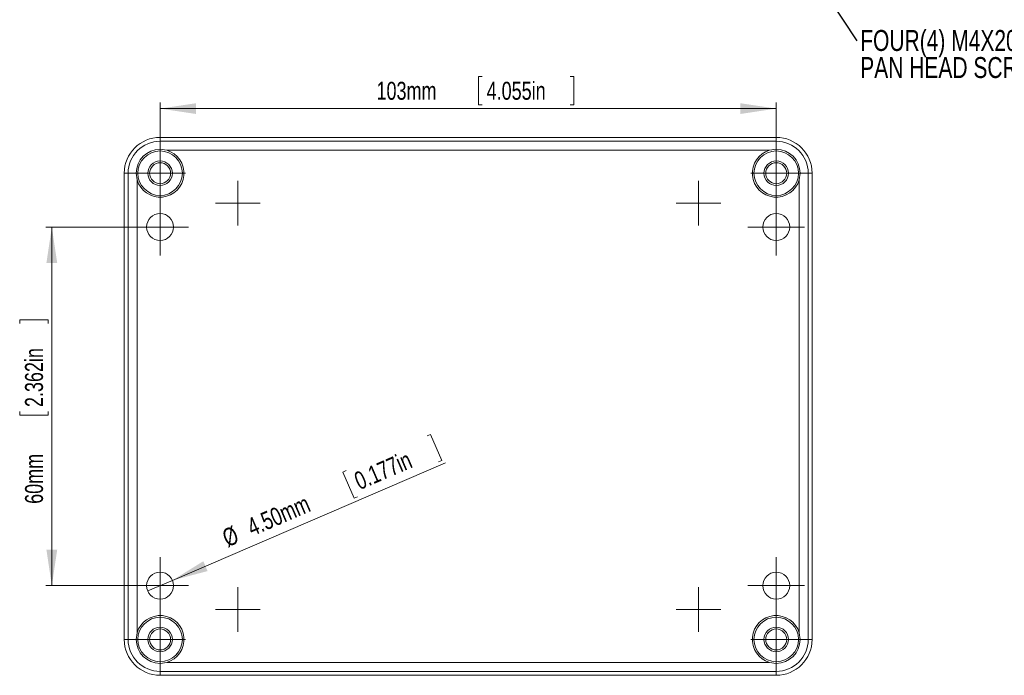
# Model space of a CAD drawing. Header units: millimetres. Extents: x 8 to 427, y 37 to 274.
# Tile 1 of 4: x 23 to 187, y 37 to 147. Entities that reach past the tile are written whole.
import ezdxf

# ---------------------------------------------------------------- set-up
doc = ezdxf.new("R2010")
doc.units = ezdxf.units.MM
doc.styles.add('SLDTEXTSTYLE1', font='TXT', dxfattribs={"width": 0.75})
doc.dimstyles.new('SLDDIMSTYLE0', dxfattribs={"dimtxt": 3, "dimasz": 6, "dimexe": 0, "dimexo": 0.0625, "dimgap": 0.75, "dimtad": 1, "dimrnd": 1e-09, "dimzin": 12, "dimdsep": 46, "dimtxsty": 'SLDTEXTSTYLE1', "dimsah": 1, "dimcen": 0.09, "dimadec": 0, "dimazin": 3, "dimtfac": 1, "dimtofl": 0, "dimtmove": 0, "dimatfit": 3, "dimfxl": 1, "dimfrac": 2, "dimtolj": 1, "dimtzin": 12, "dimarcsym": 0})
doc.dimstyles.new('SLDDIMSTYLE2', dxfattribs={"dimtxt": 0, "dimasz": 6, "dimexe": 0, "dimexo": 0.0625, "dimgap": 0, "dimtad": 0, "dimtih": 1, "dimtoh": 1, "dimdec": 0, "dimrnd": 1e-09, "dimzin": 0, "dimdsep": 46, "dimtxsty": 'Standard', "dimsah": 1, "dimcen": 0.09, "dimadec": 0, "dimazin": 0, "dimtfac": 6, "dimtdec": 0, "dimtofl": 0, "dimtmove": 0, "dimatfit": 3, "dimfxl": 1, "dimfrac": 2, "dimtolj": 1, "dimtzin": 0, "dimarcsym": 0})
doc.dimstyles.new('SLDDIMSTYLE3', dxfattribs={"dimtxt": 3, "dimasz": 6, "dimexe": 0, "dimexo": 0.0625, "dimgap": 0.75, "dimtad": 1, "dimrnd": 1e-09, "dimzin": 4, "dimdsep": 46, "dimtxsty": 'SLDTEXTSTYLE1', "dimblk1": 'NONE', "dimsah": 1, "dimcen": 0, "dimadec": 0, "dimazin": 1, "dimtfac": 1, "dimtmove": 0, "dimatfit": 3, "dimldrblk": 'NONE', "dimfxl": 1, "dimfrac": 2, "dimtolj": 1, "dimtzin": 12, "dimarcsym": 0})

# ---------------------------------------------------------------- blocks, each defined once
blk = doc.blocks.new('SW_NOTE_0')
at = {"color": 0, "linetype": 'Continuous', "lineweight": 0, "char_height": 3.5, "attachment_point": 1, "style": 'SLDTEXTSTYLE1'}
for s, insert in [('FOUR(4) M4X20 mm', (0.54, 1.83)), ('PAN HEAD SCREWS', (0.54, -2.7))]:
    blk.add_mtext(s, dxfattribs=dict(at, insert=insert))
blk = doc.blocks.new('_D_9')
at = {"color": 7, "linetype": 'Continuous', "lineweight": 0, "transparency": 16777216}
for p, q in [((99.93, 137.59), (99.32, 137.59)), ((99.32, 137.59), (99.32, 132.82)), ((114.67, 137.59), (115.28, 137.59)), ((115.28, 137.59), (115.28, 132.82)), ((46.11, 113.4), (46.11, 133.21)), ((46.11, 132.21), (149.11, 132.21)), ((99.32, 132.82), (99.93, 132.82)), ((115.28, 132.82), (114.67, 132.82)), ((149.11, 113.4), (149.11, 133.21))]:
    blk.add_line(p, q, dxfattribs=at)
for points in [[(46.11, 132.21), (52.11, 131.31), (52.11, 133.11)], [(149.11, 132.21), (143.11, 133.11), (143.11, 131.31)]]:
    blk.add_solid(points, dxfattribs=at)
at = {"color": 7, "linetype": 'Continuous', "lineweight": 0, "transparency": 16777216, "char_height": 3, "attachment_point": 1, "style": 'SLDTEXTSTYLE1'}
for s, insert in [('103mm', (82.28, 136.69, -8.68)), ('4.055in', (100.69, 136.69, -8.68))]:
    blk.add_mtext(s, dxfattribs=dict(at, insert=insert))
blk = doc.blocks.new('_D_10')
at = {"color": 7, "linetype": 'Continuous', "lineweight": 0, "transparency": 16777216}
for p, q in [((45.11, 112.4), (27, 112.4)), ((28, 112.4), (28, 52.4)), ((22.63, 96.26), (22.63, 96.87)), ((22.63, 96.87), (27.39, 96.87)), ((27.39, 96.87), (27.39, 96.26)), ((22.63, 81.52), (22.63, 80.91)), ((22.63, 80.91), (27.39, 80.91)), ((27.39, 80.91), (27.39, 81.52)), ((45.11, 52.4), (27, 52.4))]:
    blk.add_line(p, q, dxfattribs=at)
for points in [[(28, 112.4), (27.1, 106.4), (28.9, 106.4)], [(28, 52.4), (28.9, 58.4), (27.1, 58.4)]]:
    blk.add_solid(points, dxfattribs=at)
at = {"color": 7, "linetype": 'Continuous', "lineweight": 0, "transparency": 16777216, "char_height": 3, "attachment_point": 1, "rotation": 90, "style": 'SLDTEXTSTYLE1'}
for s, insert in [('2.362in', (23.52, 82.28, -8.68)), ('60mm', (23.52, 66.09, -8.68))]:
    blk.add_mtext(s, dxfattribs=dict(at, insert=insert))
blk = doc.blocks.new('_D_11')
at = {"color": 7, "linetype": 'Continuous', "lineweight": 0, "transparency": 16777216}
for p, q in [((90.73, 77.47), (91.29, 77.71)), ((91.29, 77.71), (93.18, 73.34)), ((48.17, 53.29), (93.83, 72.97)), ((93.18, 73.34), (92.62, 73.1)), ((77.2, 71.64), (76.64, 71.4)), ((76.64, 71.4), (78.53, 67.02)), ((78.53, 67.02), (79.09, 67.26)), ((48.17, 53.29), (44.04, 51.51))]:
    blk.add_line(p, q, dxfattribs=at)
blk.add_solid([(48.17, 53.29), (54.04, 54.84), (53.33, 56.49)], dxfattribs=at)
at = {"color": 7, "linetype": 'Continuous', "lineweight": 0, "transparency": 16777216, "char_height": 3, "attachment_point": 1, "rotation": 23.3134, "style": 'SLDTEXTSTYLE1'}
for s, insert in [('0.177in', (78.25, 71.12, -8.68)), ('4.50mm', (60.32, 63.39, -8.68)), ('%%c', (56.19, 61.56, -8.68))]:
    blk.add_mtext(s, dxfattribs=dict(at, insert=insert))
blk = doc.blocks.new('_NONE')
blk = doc.blocks.new('SW_CENTERMARKSYMBOL_12')
at = {"color": 0, "linetype": 'Continuous', "lineweight": 0}
for p, q in [((0, 2.5), (0, 3.75)), ((0, 0), (0, 2.5)), ((-2.5, 0), (-3.75, 0)), ((0, 0), (-2.5, 0)), ((0, 0), (0, -2.5)), ((0, 0), (2.5, 0)), ((2.5, 0), (3.75, 0)), ((0, -2.5), (0, -3.75))]:
    blk.add_line(p, q, dxfattribs=at)
blk = doc.blocks.new('SW_CENTERMARKSYMBOL_13')
at = {"color": 0, "linetype": 'Continuous', "lineweight": 0}
for p, q in [((0, 2.5), (0, 3.75)), ((0, 0), (0, 2.5)), ((-2.5, 0), (-3.75, 0)), ((0, 0), (-2.5, 0)), ((0, 0), (0, -2.5)), ((0, 0), (2.5, 0)), ((2.5, 0), (3.75, 0)), ((0, -2.5), (0, -3.75))]:
    blk.add_line(p, q, dxfattribs=at)
blk = doc.blocks.new('SW_CENTERMARKSYMBOL_14')
at = {"color": 0, "linetype": 'Continuous', "lineweight": 0}
for p, q in [((0, 2.5), (0, 3.75)), ((0, 0), (0, 2.5)), ((-2.5, 0), (-3.75, 0)), ((0, 0), (-2.5, 0)), ((0, 0), (0, -2.5)), ((0, 0), (2.5, 0)), ((2.5, 0), (3.75, 0)), ((0, -2.5), (0, -3.75))]:
    blk.add_line(p, q, dxfattribs=at)
blk = doc.blocks.new('SW_CENTERMARKSYMBOL_15')
at = {"color": 0, "linetype": 'Continuous', "lineweight": 0}
for p, q in [((0, 2.5), (0, 3.75)), ((0, 0), (0, 2.5)), ((-2.5, 0), (-3.75, 0)), ((0, 0), (-2.5, 0)), ((0, 0), (0, -2.5)), ((0, 0), (2.5, 0)), ((2.5, 0), (3.75, 0)), ((0, -2.5), (0, -3.75))]:
    blk.add_line(p, q, dxfattribs=at)
blk = doc.blocks.new('SW_CENTERMARKSYMBOL_16')
at = {"color": 0, "linetype": 'Continuous', "lineweight": 0}
for p, q in [((0, 2.5), (0, 4.75)), ((0, 0), (0, 2.5)), ((-2.5, 0), (-4.75, 0)), ((0, 0), (-2.5, 0)), ((0, 0), (0, -2.5)), ((0, 0), (2.5, 0)), ((2.5, 0), (4.75, 0)), ((0, -2.5), (0, -4.75))]:
    blk.add_line(p, q, dxfattribs=at)
blk = doc.blocks.new('SW_CENTERMARKSYMBOL_17')
at = {"color": 0, "linetype": 'Continuous', "lineweight": 0}
for p, q in [((0, 2.5), (0, 4.75)), ((0, 0), (0, 2.5)), ((-2.5, 0), (-4.75, 0)), ((0, 0), (-2.5, 0)), ((0, 0), (0, -2.5)), ((0, 0), (2.5, 0)), ((2.5, 0), (4.75, 0)), ((0, -2.5), (0, -4.75))]:
    blk.add_line(p, q, dxfattribs=at)
blk = doc.blocks.new('SW_CENTERMARKSYMBOL_18')
at = {"color": 0, "linetype": 'Continuous', "lineweight": 0}
for p, q in [((0, 2.5), (0, 4.75)), ((0, 0), (0, 2.5)), ((-2.5, 0), (-4.75, 0)), ((0, 0), (-2.5, 0)), ((0, 0), (0, -2.5)), ((0, 0), (2.5, 0)), ((2.5, 0), (4.75, 0)), ((0, -2.5), (0, -4.75))]:
    blk.add_line(p, q, dxfattribs=at)
blk = doc.blocks.new('SW_CENTERMARKSYMBOL_19')
at = {"color": 0, "linetype": 'Continuous', "lineweight": 0}
for p, q in [((0, 2.5), (0, 4.75)), ((0, 0), (0, 2.5)), ((-2.5, 0), (-4.75, 0)), ((0, 0), (-2.5, 0)), ((0, 0), (0, -2.5)), ((0, 0), (2.5, 0)), ((2.5, 0), (4.75, 0)), ((0, -2.5), (0, -4.75))]:
    blk.add_line(p, q, dxfattribs=at)
blk = doc.blocks.new('SW_CENTERMARKSYMBOL_20')
at = {"color": 0, "linetype": 'Continuous', "lineweight": 0}
for p, q in [((0, 2.5), (0, 4.25)), ((0, 0), (0, 2.5)), ((-2.5, 0), (-4.25, 0)), ((0, 0), (-2.5, 0)), ((0, 0), (0, -2.5)), ((0, 0), (2.5, 0)), ((2.5, 0), (4.25, 0)), ((0, -2.5), (0, -4.25))]:
    blk.add_line(p, q, dxfattribs=at)
blk = doc.blocks.new('SW_CENTERMARKSYMBOL_21')
at = {"color": 0, "linetype": 'Continuous', "lineweight": 0}
for p, q in [((0, 2.5), (0, 4.25)), ((0, 0), (0, 2.5)), ((-2.5, 0), (-4.25, 0)), ((0, 0), (-2.5, 0)), ((0, 0), (0, -2.5)), ((0, 0), (2.5, 0)), ((2.5, 0), (4.25, 0)), ((0, -2.5), (0, -4.25))]:
    blk.add_line(p, q, dxfattribs=at)
blk = doc.blocks.new('SW_CENTERMARKSYMBOL_22')
at = {"color": 0, "linetype": 'Continuous', "lineweight": 0}
for p, q in [((0, 2.5), (0, 4.25)), ((0, 0), (0, 2.5)), ((-2.5, 0), (-4.25, 0)), ((0, 0), (-2.5, 0)), ((0, 0), (0, -2.5)), ((0, 0), (2.5, 0)), ((2.5, 0), (4.25, 0)), ((0, -2.5), (0, -4.25))]:
    blk.add_line(p, q, dxfattribs=at)
blk = doc.blocks.new('SW_CENTERMARKSYMBOL_23')
at = {"color": 0, "linetype": 'Continuous', "lineweight": 0}
for p, q in [((0, 2.5), (0, 4.25)), ((0, 0), (0, 2.5)), ((-2.5, 0), (-4.25, 0)), ((0, 0), (-2.5, 0)), ((0, 0), (0, -2.5)), ((0, 0), (2.5, 0)), ((2.5, 0), (4.25, 0)), ((0, -2.5), (0, -4.25))]:
    blk.add_line(p, q, dxfattribs=at)

msp = doc.modelspace()

# ---------------------------------------------------------------- linework, layer by layer
at = {"color": 7, "linetype": 'Continuous', "lineweight": 15}
for p, q in [((46.105, 127.401), (46.105, 126.746)), ((149.105, 127.401), (46.105, 127.401)), ((149.105, 126.746), (149.105, 127.401)), ((46.105, 126.746), (46.105, 125.401)), ((149.105, 126.746), (46.105, 126.746)), ((46.105, 125.401), (47.207, 125.246)), ((47.207, 125.246), (148.003, 125.246)), ((148.003, 125.246), (149.105, 125.401)), ((149.105, 125.401), (149.105, 126.746)), ((40.761, 121.401), (40.105, 121.401)), ((40.105, 121.401), (40.105, 43.401)), ((40.761, 121.401), (40.761, 43.401)), ((42.105, 121.401), (40.761, 121.401)), ((42.26, 120.299), (42.105, 121.401)), ((42.26, 44.503), (42.26, 120.299)), ((153.105, 121.401), (152.951, 120.299)), ((152.951, 120.299), (152.951, 44.503)), ((154.45, 121.401), (153.105, 121.401)), ((154.45, 43.401), (154.45, 121.401)), ((155.105, 121.401), (154.45, 121.401)), ((155.105, 43.401), (155.105, 121.401)), ((42.105, 43.401), (42.26, 44.503)), ((152.951, 44.503), (153.105, 43.401)), ((40.105, 43.401), (40.761, 43.401)), ((40.761, 43.401), (42.105, 43.401)), ((153.105, 43.401), (154.45, 43.401)), ((154.45, 43.401), (155.105, 43.401)), ((47.207, 39.556), (46.105, 39.401)), ((148.003, 39.556), (47.207, 39.556)), ((149.105, 39.401), (148.003, 39.556)), ((46.105, 39.401), (46.105, 38.056)), ((46.105, 38.056), (149.105, 38.056)), ((46.105, 38.056), (46.105, 37.401)), ((149.105, 38.056), (149.105, 39.401)), ((149.105, 37.401), (149.105, 38.056)), ((46.105, 37.401), (149.105, 37.401))]:
    msp.add_line(p, q, dxfattribs=at)
for centre, radius in [((46.105, 121.401), 3.721), ((149.105, 121.401), 3.721), ((46.105, 121.401), 2.049), ((46.105, 121.401), 1.75), ((149.105, 121.401), 2.049), ((149.105, 121.401), 1.75), ((46.105, 112.401), 2.25), ((149.105, 112.401), 2.25), ((46.105, 52.401), 2.25), ((149.105, 52.401), 2.25), ((46.105, 43.401), 3.721), ((149.105, 43.401), 3.721), ((46.105, 43.401), 2.049), ((46.105, 43.401), 1.75), ((149.105, 43.401), 2.049), ((149.105, 43.401), 1.75)]:
    msp.add_circle(centre, radius, dxfattribs=at)
for centre, radius, start, end in [((46.105, 121.401), 6, 90, 180), ((149.105, 121.401), 6, 0, 90), ((46.105, 121.401), 5.345, 90, 180), ((46.105, 121.401), 4, 90, 180), ((46.105, 121.401), 4, 195.99169, 74.00831), ((149.105, 121.401), 4, 105.99169, 344.00831), ((149.105, 121.401), 5.345, 0, 90), ((149.105, 121.401), 4, 360, 90), ((46.105, 43.401), 4, 285.99169, 164.00831), ((149.105, 43.401), 4, 15.99169, 254.00831), ((46.105, 43.401), 6, 180, 270), ((46.105, 43.401), 5.345, 180, 270), ((46.105, 43.401), 4, 180, 270), ((149.105, 43.401), 4, 270, 0), ((149.105, 43.401), 5.345, 270, 0), ((149.105, 43.401), 6, 270, 0)]:
    msp.add_arc(centre, radius, start, end, dxfattribs=at)

# ---------------------------------------------------------------- block references
at = {"color": 7, "linetype": 'Continuous', "lineweight": 0}
for name, p in [('SW_NOTE_0', (162.609, 143.529)), ('SW_CENTERMARKSYMBOL_23', (46.105, 121.401)), ('SW_CENTERMARKSYMBOL_20', (149.105, 121.401)), ('SW_CENTERMARKSYMBOL_12', (59.105, 116.401)), ('SW_CENTERMARKSYMBOL_14', (136.105, 116.401)), ('SW_CENTERMARKSYMBOL_16', (46.105, 112.401)), ('SW_CENTERMARKSYMBOL_19', (149.105, 112.401)), ('SW_CENTERMARKSYMBOL_17', (46.105, 52.401)), ('SW_CENTERMARKSYMBOL_18', (149.105, 52.401)), ('SW_CENTERMARKSYMBOL_13', (59.105, 48.401)), ('SW_CENTERMARKSYMBOL_15', (136.105, 48.401)), ('SW_CENTERMARKSYMBOL_22', (46.105, 43.401)), ('SW_CENTERMARKSYMBOL_21', (149.105, 43.401))]:
    msp.add_blockref(name, p, dxfattribs=at)

# ---------------------------------------------------------------- dimensions: what is measured, and where the dimension line sits
dim = msp.add_linear_dim(base=(149.105, 132.215), p1=(46.105, 112.401), p2=(149.105, 112.401), dimstyle='SLDDIMSTYLE0', dxfattribs=at)
dim.commit()
dim.dimension.update_dxf_attribs({"geometry": '_D_9', "text_midpoint": (99.007, 132.215), "dimtype": 160})
dim = msp.add_linear_dim(base=(28.001, 52.401), p1=(46.105, 112.401), p2=(46.105, 52.401), angle=90, dimstyle='SLDDIMSTYLE0', dxfattribs=at)
dim.commit()
dim.dimension.update_dxf_attribs({"geometry": '_D_10', "text_midpoint": (28.001, 81.706), "dimtype": 160})
dim = msp.add_diameter_dim_2p(p1=(44.039, 51.511), p2=(48.172, 53.292), dimstyle='SLDDIMSTYLE3', dxfattribs=at)
dim.commit()
dim.dimension.update_dxf_attribs({"geometry": '_D_11', "text_midpoint": (76.01, 65.288), "dimtype": 163})

# ---------------------------------------------------------------- leaders
msp.add_leader([(151.447, 160.349), (162.609, 143.529)], dimstyle='SLDDIMSTYLE2', dxfattribs=at)

doc.saveas('drawing.dxf')
